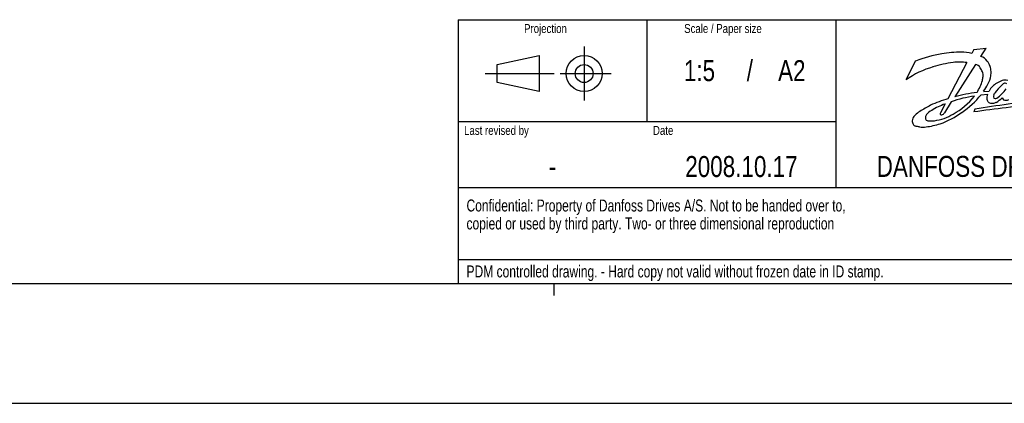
# Model space of a CAD drawing. Extents: x 0 to 594, y 0 to 420.
# Tile 35 of 110: x 320 to 484, y 0 to 64. Entities that reach past the tile are written whole.
import ezdxf
from ezdxf.enums import TextEntityAlignment as Align

# ---------------------------------------------------------------- set-up
doc = ezdxf.new("R2010")
doc.units = 0
doc.header["$LTSCALE"] = 32.67
doc.layers.get('0').update_dxf_attribs({"linetype": 'CONTINUOUS'})
doc.styles.get("Standard").update_dxf_attribs({"font": 'txt', "width": 0.8})

# ---------------------------------------------------------------- blocks, each defined once
blk = doc.blocks.new('FORMAT_BL0', base_point=(477.8, 42.53))
at = {"color": 3, "linetype": 'CONTINUOUS'}
for p, q in [((414.02, 59.52), (414.02, 50.52)), ((478.99, 59.02), (481.04, 59.24)), ((480.17, 57.87), (481.04, 59.24)), ((399.52, 56.52), (406.52, 58.02)), ((406.52, 58.02), (406.52, 52.02)), ((478.99, 59.02), (478.67, 58.38)), ((399.52, 53.52), (399.52, 56.52)), ((469.28, 57.12), (467.69, 53.97)), ((477.85, 56.85), (474.69, 50.78)), ((479.27, 56.53), (475.82, 51.16)), ((397.52, 55.02), (409.02, 55.02)), ((410.02, 55.02), (418.52, 55.02)), ((406.52, 52.02), (399.52, 53.52)), ((480.21, 51.47), (481.28, 51.57)), ((480.64, 52.05), (481.55, 52.1)), ((474.2, 49.94), (473.44, 48.49)), ((475.24, 50.3), (474.09, 48.47)), ((479.19, 49.08), (478.98, 48.62))]:
    blk.add_line(p, q, dxfattribs=at)
for radius in [3, 1.5]:
    blk.add_circle((414.02, 55.02), radius, dxfattribs=at)
for centre, radius, start, end in [((478.01, 34.27), 24.45, 100.269, 110.9049), ((476.8, 37.57), 21, 89.6723, 98.6437), ((477.07, 52), 6.58, 75.9095, 91.2841), ((479.63, 55.97), 1.97, 35.2548, 74.2653), ((476.5, 41.37), 15.37, 106.2482, 124.9594), ((478.28, 36.32), 20.72, 97.5279, 107.086), ((476.64, 47.54), 9.39, 82.557, 96.5165), ((479, 55.26), 1.3, 33.2943, 78.3487), ((477.92, 54.35), 2.7, 21.1926, 36.8022), ((479.27, 55.48), 2.55, 16.8293, 39.5295), ((478.31, 55.13), 3.57, 3.8765, 17.7765), ((478.14, 54.6), 2.4, 342.0738, 358.0349), ((479.05, 54.75), 1.51, 350.2925, 22.4237), ((478.07, 55.17), 3.8, 329.446, 352.1988), ((479.86, 55.14), 2.03, 346.0715, 6.5596), ((472.38, 56.26), 8.4, 328.3996, 343.4453), ((475.89, 55.65), 5.96, 322.8883, 336.1753), ((484.17, 50.78), 2.93, 116.7652, 153.2644), ((492.25, 44.38), 12.23, 134.8984, 142.4077), ((485.38, 49.44), 4.7, 110.7613, 122.5228), ((484.65, 52.12), 1.38, 117.5581, 138.2731), ((484.19, 52.5), 1.42, 71.0618, 109.7041), ((484.21, 52.97), 0.426, 49.7283, 117.7489), ((481.01, 34.81), 16.53, 96.5512, 110.4262), ((469.58, 59.01), 12.3, 299.0607, 320.7547), ((482.26, 27.19), 24.81, 96.3269, 105.0541), ((468.71, 60.82), 14.82, 303.9897, 320.8988), ((482.96, 50.97), 1.78, 160.2703, 188.3427), ((482.84, 51.22), 0.575, 155.7866, 202.5891), ((486.05, 49.26), 4.34, 143.5682, 149.6568), ((482.64, 51.37), 0.504, 228.1668, 290.8428), ((480.82, 53.73), 4, 298.5029, 316.302), ((479.15, 56.15), 6.4, 304.9795, 325.0754), ((484.62, 51.42), 1.01, 205.9328, 229.7491), ((481.02, 31.57), 20.37, 116.9913, 122.7647), ((479.92, 31.84), 19.66, 105.4423, 114.4982), ((477.58, 40), 10.49, 108.7932, 122.2671), ((510.32, -177.73), 228.51, 95.135, 97.8833), ((522.65, -219.93), 272.49, 96.8162, 99.1781), ((481.82, 50.75), 0.625, 182.896, 229.2625), ((481.9, 50.83), 0.748, 228.8442, 270.3015), ((482.05, 51.74), 1.66, 264.8399, 293.9303), ((484.35, 51.49), 0.932, 245.4976, 301.1141), ((470.28, 46.91), 1.58, 132.8287, 155.6663), ((475.39, 41.21), 9.23, 125.7721, 132.0199), ((471.92, 47.55), 1.01, 140.832, 168.7484), ((471.59, 47.68), 0.66, 174.8768, 219.8705), ((473.51, 46.16), 3.12, 119.4418, 139.4977), ((471.3, 55.24), 8.17, 277.9406, 301.3267), ((474.09, 48.21), 0.708, 157.061, 179.6025), ((473.62, 48.51), 0.376, 230.799, 278.3848), ((468.89, 59.61), 13.73, 289.2016, 306.044), ((473.52, 48.76), 0.643, 284.229, 332.692), ((470.11, 47.03), 1.37, 157.4036, 174.8928), ((469.85, 47.08), 1.11, 176.0557, 208.4771), ((469.51, 46.95), 0.751, 212.1074, 254.5325), ((467.84, 36.34), 10, 77.883, 81.5372), ((470.44, 50.37), 4.29, 263.2374, 277.9415), ((469.45, 58.9), 12.88, 277.0548, 287.8919), ((471.6, 48.15), 1.03, 239.8878, 272.2877), ((471.76, 53.96), 6.84, 268.9529, 275.6416)]:
    blk.add_arc(centre, radius, start, end, dxfattribs=at)
at = {"color": 5, "linetype": 'CONTINUOUS', "width": 0.8}
for s, height, p in [('Projection', 1.5, (404, 61.78)), ('Scale / Paper size', 1.5, (430.7, 61.78)), ('Last revised by', 1.5, (394, 44.78)), ('Date', 1.5, (425.5, 44.78)), ('DANFOSS DRIVES A/S', 3.5, (462.8, 37.78))]:
    blk.add_text(s, height=height, dxfattribs=at).set_placement(p)

msp = doc.modelspace()

# ---------------------------------------------------------------- linework, layer by layer
at = {"color": 2, "linetype": 'CONTINUOUS'}
for p, q in [((393, 64), (573, 64)), ((393, 64), (393, 20)), ((424.5, 64), (424.5, 47)), ((456, 64), (456, 36)), ((393, 47), (456, 47)), ((393, 36), (517.5, 36)), ((393, 24), (517.5, 24)), ((393, 20), (573, 20)), ((409, 18), (409, 20))]:
    msp.add_line(p, q, dxfattribs=at)
at = {"color": 7, "linetype": 'CONTINUOUS'}
for p, q in [((21, 20), (573, 20)), ((0, 0), (594, 0))]:
    msp.add_line(p, q, dxfattribs=at)

# ---------------------------------------------------------------- block references
at = {"color": 2, "linetype": 'CONTINUOUS'}
msp.add_blockref('FORMAT_BL0', (477.801, 42.526), dxfattribs=at)

# ---------------------------------------------------------------- texts
at = {"color": 5, "linetype": 'CONTINUOUS', "width": 0.8}
for s, p in [(' / ', (441.65, 53.75)), ('1:5', (433.25, 53.75)), ('A2', (448.65, 53.75)), ('2008.10.17', (440.25, 37.75)), ('-', (408.75, 37.75))]:
    msp.add_text(s, height=3.5, dxfattribs=at).set_placement(p, align=Align.CENTER)
at = {"color": 5, "linetype": 'CONTINUOUS', "width": 0.75}
for s, p in [('Confidential: Property of Danfoss Drives A/S. Not to be handed over to,', (394.4, 32)), ('copied or used by third party. Two- or three dimensional reproduction', (394.4, 29)), ('PDM controlled drawing. - Hard copy not valid without frozen date in ID stamp.', (394.4, 21))]:
    msp.add_text(s, height=2, dxfattribs=at).set_placement(p)

doc.saveas('drawing.dxf')
